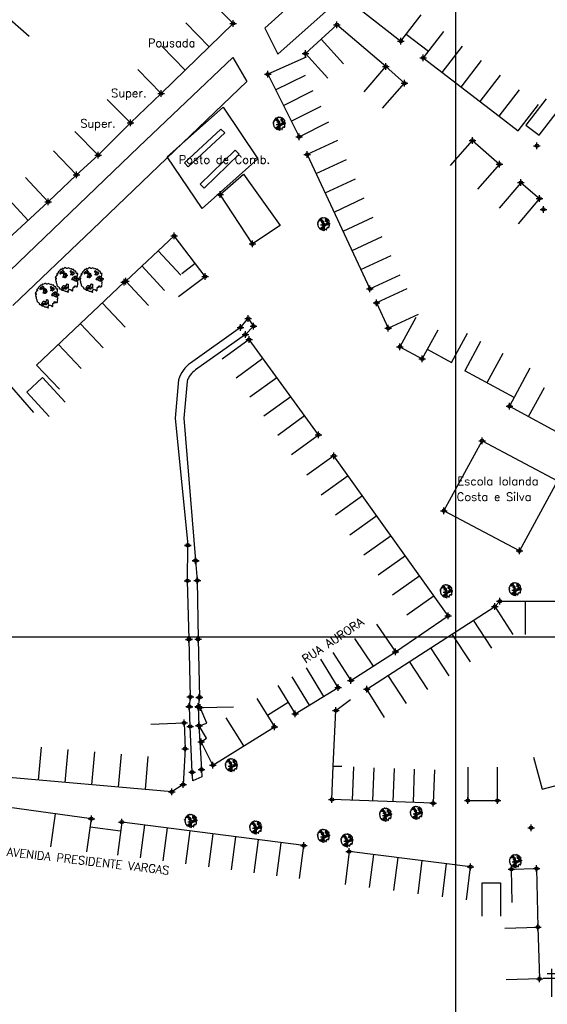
# Model space of a CAD drawing. Extents: x 539028 to 544996, y 8596245 to 8601028.
# Tile 21 of 43: x 541741 to 541868, y 8597875 to 8598111. Entities that reach past the tile are written whole.
import ezdxf
from ezdxf.enums import TextEntityAlignment as Align
from ezdxf.lldxf.tags import DXFTag

# ---------------------------------------------------------------- set-up
doc = ezdxf.new("R2010")
doc.units = 0
doc.header["$MEASUREMENT"] = 0
doc.header["$PDMODE"] = 34
doc.header["$PDSIZE"] = 0.8
for name, color, linetype in [('ALVENARIA', 7, 'Continuous'), ('ARVORE', 100, 'Continuous'), ('ASFALTO', 8, 'Continuous'), ('CANAL', 130, 'Continuous'), ('CASA', 2, 'Continuous'), ('CERCA', 9, 'CERCA_LINE'), ('CX', 7, 'Continuous'), ('MALHA', 9, 'Continuous'), ('POSTE', 7, 'Continuous'), ('TEXTO', 2, 'Continuous'), ('TXT_NRUA', 2, 'Continuous')]:
    doc.layers.add(name, color=color, linetype=linetype)
doc.styles.add('GEOSIS', font='ROMANS.SHX')
doc.styles.get("Standard").update_dxf_attribs({"font": 'romans.shx'})
doc.linetypes.add('CERCA_LINE', pattern='A,0.5,-0.2,["X",Standard,S=0.1,R=0,X=-0.1,Y=-0.05],-0.25', length=0.95)
tags = doc.linetypes.add('DASHED', pattern=[0.75, 0.5, -0.25]).pattern_tags.tags
tags[6:7] = [DXFTag(74, 4), DXFTag(75, 0), DXFTag(340, '0'), DXFTag(46, 1.0), DXFTag(50, 0.0), DXFTag(44, 0.0), DXFTag(45, 0.0)]
tags[4:5] = [DXFTag(74, 4), DXFTag(75, 0), DXFTag(340, '0'), DXFTag(46, 1.0), DXFTag(50, 0.0), DXFTag(44, 0.0), DXFTag(45, 0.0)]

# ---------------------------------------------------------------- blocks, each defined once
blk = doc.blocks.new('ARVORE6')
for points in [[(-1.78, 2.18), (-1.87, 2.12), (-1.86, 2.06), (-1.96, 2), (-2.05, 1.97), (-2.08, 1.89), (-2.06, 1.79), (-2.1, 1.68), (-2.19, 1.63), (-2.27, 1.6), (-2.33, 1.57), (-2.45, 1.36), (-2.33, 1.3), (-2.23, 1.35), (-2.22, 1.26), (-2.33, 1.2), (-2.41, 1.18), (-2.5, 1.15), (-2.45, 1.07), (-2.41, 1.02), (-2.44, 0.93), (-2.62, 0.85), (-2.67, 0.79), (-2.68, 0.7), (-2.63, 0.68), (-2.63, 0.68), (-2.72, 0.62), (-2.77, 0.64), (-2.8, 0.64), (-2.76, 0.56), (-2.6, 0.57), (-2.52, 0.53), (-2.52, 0.45), (-2.55, 0.3), (-2.67, 0.25), (-2.67, 0.14), (-2.62, 0.04), (-2.54, -0.02), (-2.64, -0.1), (-2.71, -0.18), (-2.55, -0.26), (-2.51, -0.35), (-2.52, -0.52), (-2.56, -0.64), (-2.47, -0.83), (-2.4, -0.89), (-2.4, -0.98), (-2.37, -1.12), (-2.27, -1.33), (-2.13, -1.49), (-2.01, -1.61), (-1.91, -1.6), (-1.82, -1.73), (-1.82, -1.97), (-1.67, -2.08), (-1.49, -2.07), (-1.39, -2.11), (-1.32, -2.23), (-1.16, -2.42), (-0.93, -2.41), (-0.86, -2.4), (-0.72, -2.42), (-0.63, -2.56), (-0.57, -2.61), (-0.47, -2.6), (-0.42, -2.64), (-0.31, -2.66), (-0.21, -2.67), (-0.05, -2.69), (0.08, -2.72), (0.33, -2.98), (0.41, -2.85), (0.29, -2.74), (0.37, -2.7), (0.37, -2.57), (0.35, -2.45), (0.49, -2.41), (0.48, -2.27), (0.55, -2.2), (0.71, -2.27), (0.86, -2.29), (0.93, -2.24), (1.05, -2.42), (1.2, -2.34), (1.2, -2.58), (1.34, -2.57), (1.43, -2.44), (1.51, -2.34), (1.36, -2.24), (1.43, -2.14), (1.39, -2.09), (1.47, -2.01), (1.5, -1.96), (1.43, -1.84), (1.5, -1.8), (1.6, -1.74), (1.69, -1.67), (1.78, -1.64), (1.8, -1.74), (1.86, -1.66), (1.81, -1.55), (1.82, -1.42), (1.99, -1.37), (2.13, -1.42), (2.06, -1.53), (2.22, -1.64), (2.33, -1.61), (2.46, -1.55), (2.59, -1.56), (2.55, -1.46), (2.48, -1.32), (2.56, -1.2), (2.63, -1.06), (2.62, -0.92), (2.62, -0.78), (2.67, -0.66), (2.68, -0.46), (2.57, -0.39), (2.51, -0.26), (2.59, -0.13), (2.7, -0.02), (2.83, 0.11), (2.96, 0.28), (2.92, 0.43), (2.91, 0.44), (2.81, 0.32), (2.7, 0.39), (2.73, 0.48), (2.68, 0.53), (2.6, 0.48), (2.4, 0.45), (2.42, 0.58), (2.5, 0.64), (2.48, 0.76), (2.34, 0.89), (2.54, 0.99), (2.59, 1.1), (2.57, 1.23), (2.55, 1.36), (2.62, 1.47), (2.63, 1.57), (2.5, 1.63), (2.35, 1.59), (2.24, 1.71), (2.23, 1.89), (2.21, 1.98), (2.15, 2.13), (1.92, 2.14), (1.79, 2.22), (1.77, 2.29), (1.73, 2.39), (1.69, 2.5), (1.51, 2.62), (1.35, 2.59), (1.28, 2.53), (1.19, 2.58), (1.11, 2.69), (0.99, 2.74), (0.84, 2.66), (0.73, 2.81), (0.32, 2.98), (0.23, 2.85), (0.07, 2.78), (-0.06, 2.82), (-0.27, 2.96), (-0.48, 3), (-0.62, 2.87), (-0.7, 2.78), (-0.82, 2.74), (-0.98, 2.81), (-1.11, 2.78), (-1.2, 2.57), (-1.42, 2.56), (-1.58, 2.52), (-1.57, 2.41), (-1.77, 2.34), (-1.73, 2.23), (-1.75, 2.2)], [(-0.88, 2.44), (-0.95, 2.35), (-0.87, 2.29), (-0.92, 2.24), (-0.88, 2.15), (-0.78, 2.14), (-0.74, 2.15), (-0.67, 2.08), (-0.7, 2.02), (-0.8, 1.98), (-0.92, 1.89), (-0.95, 1.77), (-0.81, 1.75), (-0.7, 1.77), (-0.59, 1.82), (-0.46, 1.77), (-0.51, 1.71), (-0.49, 1.63), (-0.34, 1.66), (-0.27, 1.68), (-0.09, 1.52), (-0.27, 1.42), (-0.32, 1.37), (-0.18, 1.25), (0, 1.26), (0.14, 1.15), (0.04, 1.02), (-0.03, 0.86), (-0.02, 0.8), (-0.17, 0.76), (-0.27, 0.72), (-0.29, 0.58), (-0.48, 0.53), (-0.51, 0.64), (-0.48, 0.74), (-0.6, 0.74), (-0.74, 0.68), (-0.83, 0.62), (-0.91, 0.65), (-0.75, 0.84), (-0.75, 0.9), (-0.78, 0.97), (-0.71, 1.09), (-0.8, 1.19), (-0.68, 1.38), (-0.8, 1.61), (-0.8, 1.69), (-0.88, 1.7), (-0.97, 1.64), (-1.06, 1.59), (-1.12, 1.63), (-1.14, 1.67), (-1.32, 1.64), (-1.38, 1.57), (-1.51, 1.46), (-1.51, 1.46), (-1.56, 1.55), (-1.56, 1.63), (-1.61, 1.7), (-1.56, 1.82), (-1.53, 1.91), (-1.43, 1.98), (-1.4, 2.07), (-1.26, 2.08), (-1.21, 2.2), (-1.1, 2.21), (-0.99, 2.32), (-0.95, 2.39)], [(-0.91, 1.69), (-1.13, 1.76), (-1.24, 2.14), (-1.27, 2.14), (-1.18, 1.78), (-1.57, 1.66), (-1.57, 1.63), (-1.12, 1.73), (-0.99, 1.67)], [(-1.27, 1.75), (-1.25, 1.72), (-1.3, 1.74)], [(-1.06, 1.74), (-1.06, 1.72), (-1.01, 1.73)], [(0, 0.91), (-0.4, 1.34), (-0.4, 1.68), (-0.44, 1.68), (-0.45, 1.4), (-0.8, 1.64), (-0.81, 1.61), (-0.48, 1.35), (-0.18, 0.98), (-0.75, 0.89), (-0.75, 0.86), (-0.15, 0.91), (-0.07, 0.81)], [(-0.49, 0.94), (-0.49, 0.89), (-0.53, 0.92)], [(-0.51, 1.38), (-0.49, 1.43)], [(-0.35, 1.21), (-0.32, 1.26), (-0.39, 1.24)], [(-0.22, 1), (-0.25, 0.91), (-0.29, 0.97), (-0.29, 0.92)], [(-0.23, 1.06), (-0.18, 1.12), (-0.27, 1.1)], [(-0.09, 0.88), (-0.05, 0.95), (-0.13, 0.9), (-0.09, 0.99)], [(1.21, 2.06), (1.32, 1.92), (1.4, 1.99), (1.43, 2.02), (1.55, 2.02), (1.51, 1.88), (1.59, 1.85), (1.69, 1.84), (1.75, 1.77), (1.61, 1.68), (1.7, 1.6), (1.85, 1.57), (1.72, 1.47), (1.62, 1.45), (1.48, 1.42), (1.48, 1.18), (1.36, 1.16), (1.19, 1.3), (1.2, 1.31), (1.09, 1.3), (1.07, 1.23), (0.97, 1.25), (0.92, 1.33), (1.11, 1.55), (1.06, 1.66), (1.03, 1.75), (0.96, 1.81), (0.99, 1.96), (0.83, 2.05), (0.94, 2.19), (0.97, 2.22), (1.05, 2.28), (1.1, 2.22), (1.25, 2.06), (1.28, 2.03)], [(1.17, 1.62), (1.07, 1.45), (1.49, 1.26), (1.49, 1.24), (1.03, 1.41), (0.94, 1.3)], [(1.07, 1.61), (1.51, 1.9), (1.55, 1.88), (1.16, 1.57)], [(1.11, 1.63), (1.17, 1.6), (1.14, 1.67), (1.22, 1.64), (1.22, 1.69)], [(1.17, 1.41), (1.13, 1.38), (1.18, 1.41), (1.18, 1.35)], [(1.35, 0.46), (1.31, 0.36), (1.17, 0.31), (1.19, 0.12), (1.23, 0.12), (1.35, 0.12), (1.61, 0.22), (1.69, 0.16), (1.65, 0.07), (1.7, -0.02), (1.84, -0.09), (1.93, -0.07), (2.01, -0.17), (2.19, -0.18), (2.26, -0.21), (2.39, -0.13), (2.33, 0.05), (2.47, 0.12), (2.51, 0.31), (2.33, 0.5), (2.42, 0.64), (2.36, 0.77), (2.27, 0.83), (2.12, 0.82), (2.02, 0.94), (1.83, 0.86), (1.8, 0.82), (1.62, 0.74), (1.48, 0.64), (1.48, 0.48), (1.33, 0.48), (1.32, 0.31)], [(1.34, 1.8), (1.41, 1.76), (1.41, 1.82)], [(1.38, 0.16), (1.81, 0.34), (1.96, 0.66), (1.97, 0.94), (1.97, 0.62), (1.88, 0.35), (2.44, 0.3), (1.88, 0.29), (1.7, 0.18)], [(1.47, 0.19), (1.51, 0.17), (1.52, 0.22), (1.55, 0.21), (1.61, 0.25), (1.71, 0.21)], [(1.78, 0.32), (1.84, 0.28), (1.77, 0.29)], [(1.88, 0.47), (1.93, 0.45), (1.88, 0.43), (1.91, 0.4), (1.85, 0.38)], [(1.98, 0.34), (1.98, 0.28), (2.02, 0.34)], [(0.19, -1.76), (0.02, -1.82), (0.05, -1.9), (0, -1.95), (-0.03, -1.97), (-0.07, -2.06), (-0.05, -2.11), (-0.03, -2.18), (-0.17, -2.19), (-0.25, -2.1), (-0.38, -2.11), (-0.49, -2.16), (-0.53, -2.05), (-0.56, -2.02), (-0.66, -1.97), (-0.77, -2.06), (-0.84, -2.13), (-1.03, -2.13), (-1.06, -2.11), (-1.07, -2.02), (-1.11, -1.99), (-1.25, -1.88), (-1.09, -1.77), (-1, -1.63), (-1.02, -1.52), (-0.91, -1.45), (-0.76, -1.31), (-0.7, -1.28), (-0.54, -1.31), (-0.45, -1.44), (-0.34, -1.39), (-0.2, -1.28), (0, -1.15), (-0.09, -0.96), (0.07, -0.87), (0.11, -0.89), (0.41, -1.08), (0.32, -1.14), (0.26, -1.19), (0.28, -1.24), (0.43, -1.31), (0.32, -1.38), (0.37, -1.96), (0.39, -2), (0.31, -1.87), (0.43, -1.76), (0.43, -1.68), (0.36, -1.63), (0.21, -1.68), (0.12, -1.73)], [(-0.77, -1.87), (-1.1, -2.03), (-0.78, -1.91), (-0.7, -2.04), (-0.73, -1.88)], [(-0.19, -1.31), (-0.25, -1.56), (-0.84, -1.91), (-0.27, -1.66), (-0.33, -2.11), (-0.26, -2.1), (-0.05, -1.15)], [(-0.27, -1.58), (-0.28, -1.66), (-0.33, -1.61), (-0.35, -1.67), (-0.39, -1.65), (-0.41, -1.68)], [(-0.29, -1.96), (-0.24, -1.98), (-0.31, -2.01)], [(-0.27, -1.74), (-0.21, -1.78), (-0.29, -1.83)], [(-0.21, -1.55), (-0.16, -1.58), (-0.24, -1.57)], [(-0.18, -1.24), (-0.1, -1.25), (-0.18, -1.29), (-0.1, -1.33), (-0.18, -1.35), (-0.1, -1.41)]]:
    blk.add_lwpolyline(points)
blk = doc.blocks.new('C')
at = {"layer": 'CASA'}
blk.add_lwpolyline([(0, 0), (0, 8)], dxfattribs=at)
blk = doc.blocks.new('A$C094F77C8')
at = {"layer": 'POSTE'}
for p, q in [((1.17, 7), (4.08, 7)), ((2.62, 0), (2.62, 8.4)), ((0, 5.6), (5.25, 5.6))]:
    blk.add_line(p, q, dxfattribs=at)
blk = doc.blocks.new('A$C34DC2D19')
at = {"layer": 'POSTE', "xscale": 0.8, "yscale": 0.8, "zscale": 0.8}
blk.add_blockref('A$C094F77C8', (0, 0, 340.37), dxfattribs=at)

msp = doc.modelspace()

# ---------------------------------------------------------------- linework, layer by layer
at = {"layer": 'ALVENARIA'}
for p, q in [((541780.431, 8598076.98), (541789.222, 8598085.129)), ((541781.314, 8598076.027), (541790.106, 8598084.175)), ((541784.253, 8598071.888), (541792.662, 8598080.036)), ((541785.158, 8598070.954), (541793.567, 8598079.102))]:
    msp.add_line(p, q, dxfattribs=at)
for points in [[(541789.222, 8598085.129), (541790.106, 8598084.175)], [(541792.662, 8598080.036), (541793.567, 8598079.102)], [(541781.314, 8598076.027), (541780.431, 8598076.98)], [(541785.158, 8598070.954), (541784.253, 8598071.888)]]:
    msp.add_lwpolyline(points, dxfattribs=at)
at = {"layer": 'ARVORE'}
for p in [(541803.272, 8598086.215, 695.054), (541813.926, 8598062.09, 695.386), (541859.865, 8597974.374, 697.83), (541843.37, 8597973.882, 697.702), (541791.762, 8597932.091, 697.28), (541828.763, 8597920.206, 697.72), (541836.173, 8597920.645, 697.889), (541782.025, 8597918.708, 697.129), (541797.601, 8597917.13, 697.319), (541813.873, 8597915.115, 697.528), (541819.519, 8597914.029, 697.652), (541859.957, 8597909.063, 698.37)]:
    msp.add_point(p, dxfattribs=at)
at = {"layer": 'ASFALTO'}
for points in [[(541799.766, 8598109.323), (541850.924, 8598155.636), (541867.704, 8598170.565), (541901.499, 8598200.807), (541917.956, 8598215.34), (541931.574, 8598228.229), (541939.78, 8598242.15), (541941.151, 8598257.952), (541941.577, 8598276.318), (541942.471, 8598301.773), (541947.684, 8598477.943), (541950.726, 8598572.438), (541950.292, 8598653.724), (541950.364, 8598693.345), (541950.064, 8598738.911), (541950.09, 8598791.7), (541949.816, 8598854.773), (541949.674, 8598904.86), (541949.487, 8598997.49), (541948.901, 8599101.267), (541948.71, 8599173.584), (541945.636, 8599199.97)], [(541734.356, 8598047.145), (541769.477, 8598080.851), (541792.055, 8598102.347), (541795.392, 8598096.514), (541774.235, 8598076.239), (541758.405, 8598060.996), (541739.253, 8598042.731)]]:
    msp.add_lwpolyline(points, dxfattribs=at)
msp.add_lwpolyline([(541799.766, 8598109.323), (541802.861, 8598103.114), (541845.672, 8598141.273), (541855.907, 8598151.208), (541873.13, 8598167.086), (541923.705, 8598212.253), (541931.043, 8598217.398), (541942.355, 8598220.504), (541971.605, 8598223.467), (541970.817, 8598229.666), (541953.578, 8598231.456, -0.1852807), (541947.459, 8598244.032), (541948.444, 8598275.293), (541949.099, 8598302.887), (541950.436, 8598352.717), (541952.587, 8598421.06), (541954.861, 8598503.58)], format="xyb", dxfattribs=at)
at = {"layer": 'CANAL'}
for points in [[(541793.939, 8598037.474), (541795.753, 8598039.63)], [(541795.753, 8598039.63), (541797.033, 8598037.752), (541795.097, 8598035.763)], [(541783.101, 8597981.473), (541783.527, 8597976.692), (541783.708, 8597962.556), (541784.076, 8597948.64), (541783.765, 8597946.367), (541783.939, 8597941.796), (541784.524, 8597931.275), (541784.608, 8597929.461), (541782.465, 8597928.565), (541782.329, 8597930.596), (541781.86, 8597941.605), (541781.643, 8597946.334), (541781.889, 8597948.695), (541781.547, 8597962.583), (541781.175, 8597976.59), (541781.24, 8597985.082)], [(541783.101, 8597981.473), (541783.101, 8597981.473)]]:
    msp.add_lwpolyline(points, dxfattribs=at)
for points in [[(541793.939, 8598037.474), (541781.896, 8598028.916, 0.167725), (541779.035, 8598024.914), (541778.255, 8598015.633), (541781.239, 8597985.182)], [(541795.132, 8598035.795), (541783.089, 8598027.237, 0.1587178), (541781.068, 8598024.511), (541780.324, 8598015.648), (541783.101, 8597981.473)]]:
    msp.add_lwpolyline(points, format="xyb", dxfattribs=at)
for p in [(541795.753, 8598039.63, 695.71), (541793.939, 8598037.474, 695.903), (541795.097, 8598035.763, 695.926), (541797.033, 8598037.752, 695.758), (541781.239, 8597985.182, 697.248), (541781.24, 8597985.082, 696.363), (541783.101, 8597981.473, 696.373), (541783.168, 8597981.402, 697.258), (541781.175, 8597976.59, 697.3), (541781.193, 8597976.59, 696.396), (541783.527, 8597976.692, 696.43), (541783.561, 8597976.661, 697.301), (541781.518, 8597962.523, 697.329), (541781.547, 8597962.583, 696.439), (541783.708, 8597962.556, 696.471), (541783.73, 8597962.565, 697.366), (541781.83, 8597948.705, 697.481), (541781.889, 8597948.695, 696.57), (541784.006, 8597948.556, 696.534), (541784.076, 8597948.64, 697.454), (541781.616, 8597946.423, 697.514), (541781.643, 8597946.334, 696.595), (541783.765, 8597946.367, 696.556), (541783.844, 8597946.211, 697.45), (541781.812, 8597941.605, 697.507), (541781.86, 8597941.605, 696.609), (541783.939, 8597941.796, 696.574), (541782.268, 8597930.619, 697.521), (541782.329, 8597930.596, 696.66), (541784.524, 8597931.275, 696.628), (541784.554, 8597931.257, 697.537)]:
    msp.add_point(p, dxfattribs=at)
at = {"layer": 'CASA'}
for p, q in [((541792.141, 8598110.49), (541786.564, 8598116.225)), ((541821.846, 8598114.454), (541832.395, 8598106.26)), ((541743.162, 8598107.364), (541737.185, 8598112.681)), ((541832.395, 8598106.26), (541837.302, 8598112.577)), ((541774.837, 8598093.661), (541792.141, 8598110.49)), ((541817.064, 8598110.165), (541809.486, 8598103.261)), ((541828.775, 8598100.178), (541817.064, 8598110.165)), ((541842.641, 8598108.56), (541837.762, 8598102.221)), ((541813.275, 8598106.713), (541818.663, 8598100.799)), ((541809.486, 8598103.261), (541814.874, 8598097.347)), ((541809.686, 8598102.403), (541800.453, 8598098.286)), ((541823.584, 8598094.091), (541828.775, 8598100.178)), ((541837.762, 8598102.221), (541855.973, 8598088.204)), ((541800.453, 8598098.286), (541807.951, 8598083.268)), ((541807.951, 8598083.268), (541815.108, 8598086.842)), ((541817.176, 8598082.399, 695.794), (541809.925, 8598079.019, 695.794)), ((541809.925, 8598079.019, 695.794), (541824.98, 8598046.728, 695.794)), ((541778.016, 8598059.464), (541766.342, 8598048.611)), ((541785.399, 8598049.673), (541778.016, 8598059.464)), ((541779.797, 8598050.459), (541782.99, 8598052.867)), ((541766.342, 8598048.611), (541771.789, 8598042.752)), ((541779.011, 8598044.857), (541785.399, 8598049.673)), ((541824.98, 8598046.728, 695.794), (541832.231, 8598050.109, 695.794)), ((541863.39, 8598027.688), (541858.459, 8598018.525)), ((541858.459, 8598018.525), (541872.302, 8598011.042)), ((541824.267, 8597950.551, 697.649), (541854.974, 8597970.44, 697.649)), ((541854.974, 8597970.44, 697.649), (541856.191, 8597971.668, 697.649)), ((541854.974, 8597970.44, 697.649), (541859.323, 8597963.725, 697.649)), ((541856.191, 8597971.668, 697.649), (541911.505, 8597971.787, 697.649)), ((541817.34, 8597950.933, 697.703), (541813.173, 8597957.762, 697.703)), ((541802.838, 8597951.454, 697.703), (541807.006, 8597944.626, 697.703)), ((541807.006, 8597944.626, 697.703), (541817.34, 8597950.933, 697.703)), ((541828.467, 8597943.742, 697.649), (541824.267, 8597950.551, 697.649)), ((541772.371, 8597942.155, 697.389), (541780.365, 8597942.469, 697.389)), ((541780.365, 8597942.469, 697.389), (541780.609, 8597936.259, 697.389)), ((541780.609, 8597936.259, 697.389), (541780.163, 8597927.622, 697.389)), ((541777.387, 8597925.894, 697.389), (541719.741, 8597930.914, 697.389)), ((541815.858, 8597924.055, 698.033), (541816.154, 8597932.049, 698.033)), ((541840.491, 8597931.148, 698.033), (541840.196, 8597923.154, 698.033)), ((541780.163, 8597927.622, 697.389), (541777.387, 8597925.894, 697.389)), ((541758.117, 8597919.433, 697.771), (541714.461, 8597925.393, 697.771)), ((541840.196, 8597923.154, 698.033), (541815.858, 8597924.055, 698.033)), ((541757.035, 8597911.506, 697.771), (541758.117, 8597919.433, 697.771)), ((541765.383, 8597918.643, 697.24), (541764.353, 8597910.71, 697.24)), ((541809.073, 8597912.971, 697.24), (541765.383, 8597918.643, 697.24)), ((541808.043, 8597905.037, 697.24), (541809.073, 8597912.971, 697.24)), ((541819.986, 8597911.551, 697.774), (541818.995, 8597903.613, 697.774)), ((541849.121, 8597907.913, 697.774), (541819.986, 8597911.551, 697.774)), ((541848.13, 8597899.975, 697.774), (541849.121, 8597907.913, 697.774))]:
    msp.add_line(p, q, dxfattribs=at)
at = {"layer": 'CASA', "linetype": 'DASHED'}
for p, q in [((541776.309, 8598078.467), (541789.709, 8598090.383)), ((541789.709, 8598090.383), (541798.105, 8598077.935)), ((541784.705, 8598066.019), (541776.309, 8598078.467))]:
    msp.add_line(p, q, dxfattribs=at)
at = {"layer": 'CASA'}
for points in [[(541833.713, 8598107.956), (541839.028, 8598103.865)], [(541827.979, 8598090.168), (541833.304, 8598096.138), (541828.775, 8598100.178)], [(541767.513, 8598086.588), (541774.837, 8598093.661), (541769.259, 8598099.396)], [(541855.973, 8598088.204), (541860.853, 8598094.544)], [(541754.107, 8598084.497), (541759.763, 8598078.84), (541767.513, 8598086.588), (541761.857, 8598092.246)], [(541860.526, 8598084.7), (541865.406, 8598091.04)], [(541867.301, 8598092.415), (541862.4, 8598086.092), (541865.583, 8598083.624), (541870.484, 8598089.947)], [(541855.973, 8598088.204), (541860.526, 8598084.7)], [(541844.325, 8598076.355), (541849.6, 8598082.369), (541856.043, 8598076.717), (541850.767, 8598070.703)], [(541784.705, 8598066.019), (541798.105, 8598077.935)], [(541754.515, 8598074.113), (541747.735, 8598067.616)], [(541803.445, 8598061.933), (541796.756, 8598057.546), (541788.987, 8598069.389), (541794.647, 8598074.267), (541803.445, 8598061.933)], [(541856.047, 8598066.138), (541861.279, 8598072.189), (541865.686, 8598068.471), (541860.526, 8598062.357)], [(541851.528, 8598034.063), (541847.741, 8598027.016)], [(541856.845, 8598031.212), (541853.058, 8598024.165)], [(541859.603, 8598020.641), (541847.741, 8598027.016)], [(541751.778, 8598019.539), (541746.345, 8598025.412), (541742.576, 8598021.924), (541748.009, 8598016.052)], [(541864.206, 8597934.228), (541866.289, 8597926.504), (541873.959, 8597928.572), (541871.876, 8597936.296)], [(541851.956, 8597896.051), (541851.956, 8597904.051), (541856.36, 8597904.051), (541856.36, 8597896.051)]]:
    msp.add_lwpolyline(points, dxfattribs=at)
at = {"layer": 'CASA', "linetype": 'DASHED'}
msp.add_lwpolyline([(541776.309, 8598078.467), (541789.709, 8598090.383)], dxfattribs=at)
at = {"layer": 'CASA'}
for points, elevation in [([(541748.979, 8598079.889), (541754.515, 8598074.113), (541759.763, 8598078.84)], 695.681), ([(541742.308, 8598073.493), (541747.735, 8598067.616)], 695.738), ([(541747.735, 8598067.616), (541733.849, 8598054.792)], 695.738), ([(541744.929, 8598028.417), (541765.995, 8598048.316)], 697.136), ([(541833.814, 8598046.718), (541826.553, 8598043.36), (541829.37, 8598037.267), (541836.631, 8598040.625)], 695.919), ([(541836.013, 8598039.854), (541832.17, 8598032.838), (541837.539, 8598029.896), (541841.383, 8598036.913)], 696.267), ([(541795.964, 8598034.533), (541789.499, 8598029.82)], 696.145), ([(541812.626, 8598011.678), (541795.964, 8598034.533)], 696.145), ([(541838.736, 8598032.202), (541844.588, 8598029.057), (541848.375, 8598036.104)], 696.315), ([(541750.422, 8598022.601), (541744.929, 8598028.417)], 697.136), ([(541744.263, 8598017.033), (541739.035, 8598023.088)], 697.299), ([(541806.161, 8598006.966), (541812.626, 8598011.678)], 696.145), ([(541842.75, 8597993.424), (541851.913, 8598010.245), (541869.987, 8598000.607), (541860.877, 8597983.787), (541842.75, 8597993.424)], 697.244), ([(541816.324, 8598006.631), (541809.816, 8598001.978)], 697.195), ([(541843.794, 8597968.207), (541816.324, 8598006.631)], 697.195), ([(541831.101, 8597959.54), (541843.794, 8597968.207)], 697.195), ([(541826.589, 8597966.147), (541831.101, 8597959.54)], 697.195), ([(541821.253, 8597962.708), (541825.764, 8597956.101)], 697.195), ([(541816.094, 8597959.387), (541820.427, 8597952.662)], 697.195), ([(541820.427, 8597952.662), (541831.101, 8597959.54)], 697.195), ([(541784.219, 8597946.119), (541792.216, 8597946.334)], 697.451), ([(541797.799, 8597948.313), (541802.039, 8597941.529)], 697.457), ([(541805.346, 8597947.346), (541800.353, 8597944.226)], 697.703), ([(541787.298, 8597932.317), (541784.431, 8597937.938), (541785.723, 8597938.766), (541783.952, 8597941.775), (541785.802, 8597942.421), (541784.219, 8597946.119)], 697.457), ([(541787.298, 8597932.317), (541802.039, 8597941.529)], 697.457), ([(541816.154, 8597932.049), (541818.224, 8597932.032)], 698.033), ([(541848.49, 8597931.788), (541848.493, 8597923.788), (541855.598, 8597923.79), (541855.595, 8597931.79)], 698.417), ([(541859.145, 8597899.308), (541858.96, 8597907.306), (541864.973, 8597907.445), (541865.324, 8597893.394)], 698.575), ([(541857.327, 8597893.179), (541865.324, 8597893.394), (541865.658, 8597880.958), (541857.661, 8597880.743)], 699.221)]:
    msp.add_lwpolyline(points, dxfattribs=dict(at, elevation=elevation))
for p in [(541792.141, 8598110.49, 694.541), (541817.064, 8598110.165, 694.965), (541832.395, 8598106.26, 694.838), (541809.486, 8598103.261, 694.95), (541837.762, 8598102.221, 694.811), (541828.775, 8598100.178, 694.94), (541800.453, 8598098.286, 695.099), (541833.304, 8598096.138, 694.941), (541774.837, 8598093.661, 695.404), (541767.513, 8598086.588, 695.421), (541807.951, 8598083.268, 695.142), (541849.6, 8598082.369, 695.162), (541759.763, 8598078.84, 695.557), (541809.925, 8598079.019, 695.28), (541856.043, 8598076.717, 695.494), (541754.515, 8598074.113, 695.681), (541861.207, 8598072.251, 695.45), (541788.987, 8598069.389, 695.461), (541747.735, 8598067.616, 695.738), (541865.686, 8598068.471, 695.649), (541866.624, 8598065.833, 695.846), (541778.016, 8598059.464, 695.779), (541796.756, 8598057.546, 695.499), (541785.399, 8598049.673, 695.753), (541765.995, 8598048.316, 696.543), (541766.342, 8598048.611, 696.372), (541824.98, 8598046.728, 695.794), (541826.553, 8598043.36, 695.859), (541829.37, 8598037.267, 695.919), (541795.964, 8598034.533, 696.145), (541832.17, 8598032.838, 696.035), (541837.539, 8598029.896, 696.267), (541858.459, 8598018.525, 696.659), (541812.626, 8598011.678, 697.164), (541851.913, 8598010.245, 696.617), (541816.324, 8598006.631, 697.195), (541842.75, 8597993.424, 697.244), (541860.877, 8597983.787, 697.523), (541856.191, 8597971.668, 698.17), (541854.974, 8597970.44, 698.204), (541843.794, 8597968.207, 697.844), (541831.101, 8597959.54, 697.837), (541820.427, 8597952.662, 697.751), (541817.34, 8597950.933, 697.703), (541824.267, 8597950.551, 697.739), (541784.219, 8597946.119, 697.451), (541807.006, 8597944.626, 697.465), (541780.365, 8597942.469, 697.389), (541783.952, 8597941.775, 697.457), (541802.039, 8597941.529, 697.457), (541780.609, 8597936.259, 697.591), (541784.431, 8597937.938, 697.534), (541787.298, 8597932.317, 697.48), (541780.163, 8597927.622, 697.249), (541777.387, 8597925.894, 697.223), (541815.858, 8597924.055, 697.426), (541840.196, 8597923.154, 698.033), (541848.493, 8597923.788, 698.256), (541855.598, 8597923.79, 698.417), (541758.117, 8597919.433, 697.268), (541765.383, 8597918.643, 697.24), (541809.073, 8597912.971, 697.45), (541819.986, 8597911.551, 697.774), (541849.121, 8597907.913, 698.55), (541858.96, 8597907.306, 698.575), (541864.973, 8597907.445, 698.485), (541865.324, 8597893.394, 699.221), (541865.658, 8597880.958, 699.377)]:
    msp.add_point(p, dxfattribs=at)
at = {"layer": 'CERCA', "elevation": 698.033}
msp.add_lwpolyline([(541816.154, 8597932.049), (541816.812, 8597945.431), (541820.273, 8597948.088)], dxfattribs=at)
at = {"layer": 'CERCA'}
msp.add_lwpolyline([(541757.851, 8597917.48), (541765.113, 8597916.558)], dxfattribs=at)
for p in [(541865.053, 8598081.124, 695.214), (541816.812, 8597945.431, 697.562)]:
    msp.add_point(p, dxfattribs=at)
at = {"layer": 'CX'}
msp.add_point((541863.67, 8597917.277, 698.302), dxfattribs=at)
at = {"layer": 'MALHA'}
for p, q in [((541845.513, 8601028.275), (541845.513, 8596264.109)), ((539050.307, 8597963.105), (544995.7, 8597963.105))]:
    msp.add_line(p, q, dxfattribs=at)

# ---------------------------------------------------------------- block references
at = {"layer": 'ARVORE', "xscale": 0.5260327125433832, "yscale": 0.5260327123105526, "zscale": 0.526032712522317}
for p in [(541803.177, 8598086.384, 695.054), (541813.83, 8598062.26, 695.386), (541843.274, 8597974.051, 697.702), (541859.769, 8597974.543, 697.83), (541791.667, 8597932.261, 697.28), (541781.929, 8597918.877, 697.129), (541828.668, 8597920.375, 697.72), (541836.077, 8597920.814, 697.889), (541797.505, 8597917.3, 697.319), (541813.778, 8597915.284, 697.528), (541819.424, 8597914.198, 697.652), (541859.862, 8597909.233, 698.37)]:
    msp.add_blockref('ARVORE6', p, dxfattribs=at)
at = {"layer": 'ARVORE'}
for p in [(541752.195, 8598048.824), (541758.03, 8598048.824), (541747.39, 8598045.051)]:
    msp.add_blockref('ARVORE6', p, dxfattribs=at)
at = {"layer": 'CASA'}
for p, rotation in [((541786.373, 8598104.88), 44.20139077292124), ((541780.605, 8598099.271), 44.20139077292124), ((541842.315, 8598098.717), 322.4169120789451), ((541846.868, 8598095.213), 322.4169120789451), ((541802.327, 8598094.531), 296.5336053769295), ((541851.421, 8598091.708), 322.4169120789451), ((541804.202, 8598090.777), 296.5336053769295), ((541806.076, 8598087.022), 296.5336053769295), ((541812.076, 8598074.406, 695.794), 294.9966369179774), ((541814.227, 8598069.793, 695.794), 294.9966369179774), ((541737.508, 8598069.06, 695.738), 222.7222027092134), ((541816.377, 8598065.18, 695.794), 294.9966369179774), ((541818.528, 8598060.567, 695.794), 294.9966369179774), ((541820.679, 8598055.954, 695.794), 294.9966369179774), ((541774.125, 8598055.846), 222.910419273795), ((541822.83, 8598051.341, 695.794), 294.9966369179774), ((541770.234, 8598052.229), 222.910419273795), ((541766.222, 8598037.526, 697.136), 43.3683979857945), ((541760.956, 8598032.551, 697.136), 43.3683979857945), ((541755.689, 8598027.576, 697.136), 43.3683979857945), ((541799.296, 8598029.962, 696.145), 126.0929506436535), ((541802.628, 8598025.391, 696.145), 126.0929506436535), ((541863.073, 8598016.031), 331.6047471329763), ((541805.961, 8598020.82, 696.145), 126.0929506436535), ((541809.293, 8598016.249, 696.145), 126.0929506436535), ((541819.758, 8598001.828, 697.195), 125.5613542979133), ((541823.192, 8597997.025, 697.195), 125.5613542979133), ((541826.625, 8597992.222, 697.195), 125.5613542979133), ((541830.059, 8597987.419, 697.195), 125.5613542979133), ((541833.493, 8597982.616, 697.195), 125.5613542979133), ((541836.926, 8597977.813, 697.195), 125.5613542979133), ((541840.36, 8597973.01, 697.195), 125.5613542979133), ((541862.354, 8597963.681, 697.649), 0.1227456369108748), ((541854.205, 8597960.41, 697.649), 32.93056560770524), ((541849.087, 8597957.096, 697.649), 32.93056560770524), ((541843.97, 8597953.781, 697.649), 32.93056560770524), ((541838.852, 8597950.466, 697.649), 32.93056560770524), ((541810.451, 8597946.728, 697.703), 31.3970810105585), ((541813.896, 8597948.83, 697.703), 31.3970810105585), ((541833.734, 8597947.151, 697.649), 32.93056560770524), ((541794.669, 8597936.923, 697.457), 32.00244823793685), ((541746.055, 8597936.653, 697.389), 175.0227579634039), ((541752.46, 8597936.095, 697.389), 175.0227579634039), ((541758.866, 8597935.537, 697.389), 175.0227579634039), ((541765.271, 8597934.979, 697.389), 175.0227579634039), ((541771.676, 8597934.422, 697.389), 175.0227579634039), ((541821.021, 8597931.869, 698.033), 177.8807583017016), ((541825.889, 8597931.689, 698.033), 177.8807583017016), ((541830.756, 8597931.509, 698.033), 177.8807583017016), ((541835.624, 8597931.329, 698.033), 177.8807583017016), ((541749.386, 8597920.625, 697.771), 172.2259087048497), ((541770.844, 8597917.934, 697.24), 172.6021941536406), ((541776.306, 8597917.225, 697.24), 172.6021941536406), ((541781.767, 8597916.516, 697.24), 172.6021941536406), ((541787.228, 8597915.807, 697.24), 172.6021941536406), ((541792.689, 8597915.098, 697.24), 172.6021941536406), ((541798.15, 8597914.389, 697.24), 172.6021941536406), ((541803.612, 8597913.68, 697.24), 172.6021941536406), ((541825.813, 8597910.824, 697.774), 172.8818335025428), ((541831.64, 8597910.096, 697.774), 172.8818335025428), ((541837.467, 8597909.368, 697.774), 172.8818335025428), ((541843.294, 8597908.641, 697.774), 172.8818335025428)]:
    msp.add_blockref('C', p, dxfattribs=dict(at, rotation=rotation))
at = {"layer": 'POSTE'}
msp.add_blockref('A$C34DC2D19', (541866.55, 8597876.621, 359.034), dxfattribs=at)

# ---------------------------------------------------------------- texts
at = {"layer": 'TEXTO', "style": 'GEOSIS'}
for s, p in [('Pousada', (541771.678, 8598104.222)), ('Super.', (541762.862, 8598092.175)), ('Super.', (541755.446, 8598084.873)), ('Posto de Comb. ', (541779.071, 8598076.191)), ('Escola Iolanda', (541845.988, 8597998.948, 697.244)), ('Costa e Silva', (541845.837, 8597995.167, 697.244))]:
    msp.add_text(s, height=2, dxfattribs=at).set_placement(p, align=Align.BOTTOM_LEFT)
at = {"layer": 'TXT_NRUA', "style": 'GEOSIS'}
for s, rotation, p in [('RUA AURORA', 33.87057, (541809.88, 8597956.188)), ('AVENIDA PRESIDENTE VARGAS', 353.31936, (541737.616, 8597909.961))]:
    msp.add_text(s, height=2, rotation=rotation, dxfattribs=at).set_placement(p, align=Align.BOTTOM_LEFT)

doc.saveas('drawing.dxf')
